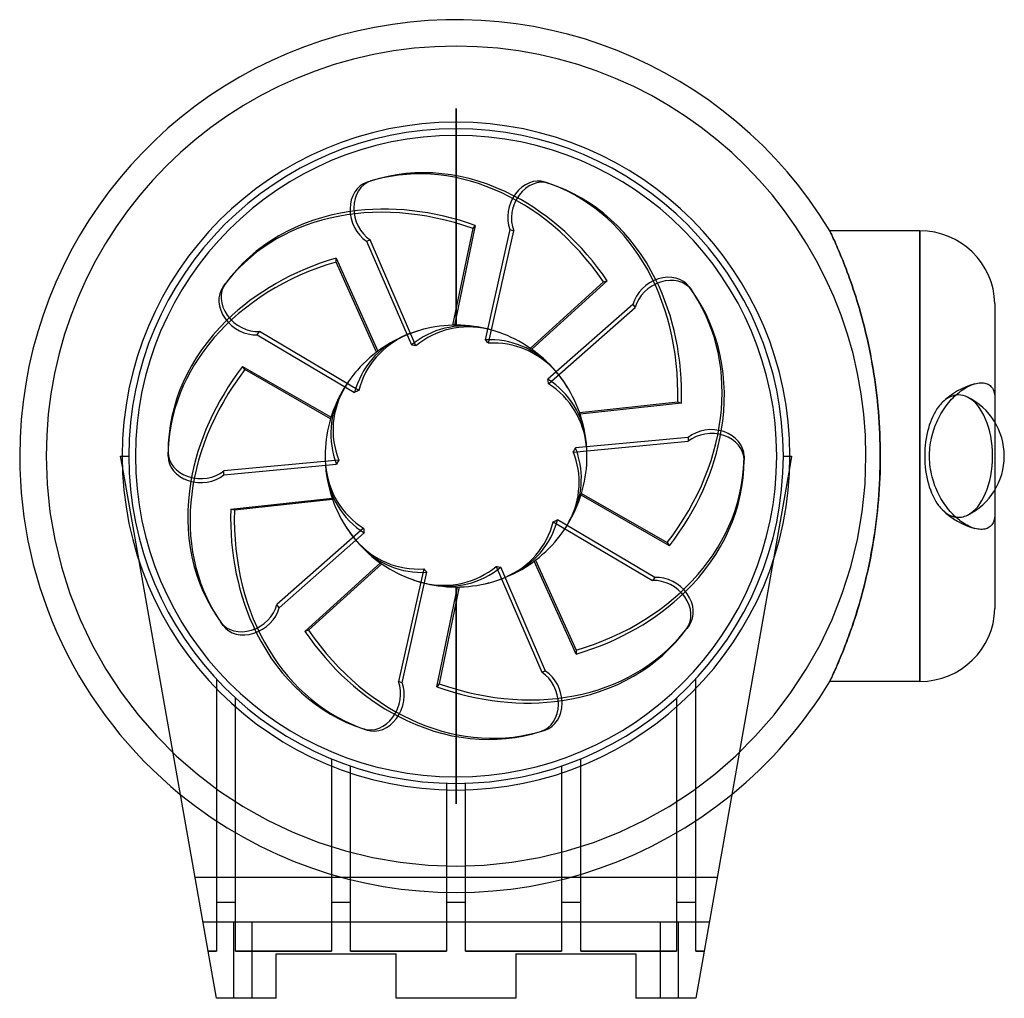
# Model space of a CAD drawing. Header units: millimetres. Extents: x -132 to 166, y -164 to 132.
import ezdxf

# ---------------------------------------------------------------- set-up
doc = ezdxf.new("R2010")
doc.units = ezdxf.units.MM
doc.layers.add('HIDDEN', color=7, linetype='Continuous')
doc.layers.add('THICK', color=7, linetype='Continuous')

msp = doc.modelspace()

# ---------------------------------------------------------------- linework, layer by layer
at = {"layer": 'HIDDEN'}
for p, q in [((0, 105.13), (0, 105.13)), ((0, 105.13), (0, 105.13)), ((0, 105.13), (0, 105.13)), ((0, 105.13), (0, 105.13)), ((0, 105.13), (0, 105.13)), ((0, 105.13), (0, 105.13)), ((0, 105.13), (0, 105.13)), ((0, 105.13), (0, 105.13)), ((0, 105.13), (0, 105.13)), ((0, 105.13), (0, 105.13)), ((0, 105.13), (0, 105.13)), ((0, 105.13), (0, 105.13)), ((0, 105.13), (0, 105.13)), ((0, 105.13), (0, 105.13)), ((0, 105.13), (0, 105.13)), ((0, 105.13), (0, 105.13)), ((0, 105.13), (0, 105.13)), ((0, 105.13), (0, 105.13)), ((0, 105.13), (0, 105.13)), ((0, 105.13), (0, 105.13)), ((0, 97), (0, 105.13)), ((0, 105.13), (0, 97)), ((0, 105.13), (0, 105.13)), ((0, 105.13), (0, 105.13)), ((0, 105.13), (0, 105.13)), ((0, 105.13), (0, 105.13)), ((0, 105.13), (0, 105.13)), ((0, 105.13), (0, 105.13)), ((0, 105.13), (0, 105.13)), ((0, 105.13), (0, 105.13)), ((0, 105.13), (0, 105.13)), ((0, 105.13), (0, 105.13)), ((0, 105.13), (0, 105.13)), ((0, 105.13), (0, 105.13)), ((0, 105.13), (0, 105.13)), ((0, 105.13), (0, 105.13)), ((0, 105.13), (0, 105.13)), ((0, 105.13), (0, 105.13)), ((0, 105.13), (0, 105.13)), ((0, 105.13), (0, 105.13)), ((0, 105.13), (0, 105.13)), ((0, 105.13), (0, 105.13)), ((0, 105.13), (0, 105.13)), ((0, 105.13), (0, 105.13)), ((0, 105.13), (0, 105.13)), ((0, 105.13), (0, 105.13)), ((0, 105.13), (0, 105.13)), ((0, 105.13), (0, 105.13)), ((0, 105.13), (0, 105.13)), ((0, 105.13), (0, 105.13)), ((0, 105.13), (0, 105.13)), ((0, 105.13), (0, 105.13)), ((0, 105.13), (0, 105.13)), ((0, 105.13), (0, 105.13)), ((0, 105.13), (0, 105.13)), ((0, 105.13), (0, 105.13)), ((0, 105.13), (0, 105.13)), ((0, 105.13), (0, 105.13)), ((0, 105.13), (0, 105.13)), ((0, 105.13), (0, 105.13)), ((0, 105.13), (0, 105.13)), ((0, 105.13), (0, 105.13)), ((0, 105.13), (0, 105.13)), ((0, 105.13), (0, 105.13)), ((0, 105.13), (0, 105.13)), ((0, 105.13), (0, 105.13)), ((0, 105.13), (0, 105.13)), ((0, 105.13), (0, 105.13)), ((0, 105.13), (0, 105.13)), ((0, 105.13), (0, 105.13)), ((0, 105.13), (0, 105.13)), ((0, 105.13), (0, 105.13)), ((0, 105.13), (0, 105.13)), ((0, 105.13), (0, 105.13)), ((0, 105.13), (0, 105.13)), ((0, 105.13), (0, 105.13)), ((0, 105.13), (0, 105.13)), ((0, 105.13), (0, 105.13)), ((0, 105.13), (0, 105.13)), ((0, 105.13), (0, 105.13)), ((0, 105.13), (0, 105.13)), ((0, 105.13), (0, 105.13)), ((0, 39.6), (0, 84.8)), ((0, 84.8), (0, 39.6)), ((-0.97, 39.59), (5.13, 68.84)), ((5.82, 69.79), (-0.47, 39.6)), ((5.13, 68.84), (5.82, 69.79)), ((113.04, 68.16), (113.04, 68.16)), ((113.04, 68.16), (113.04, 68.16)), ((113.04, 68.16), (113.04, 68.16)), ((113.04, 68.16), (113.04, 68.16)), ((113.04, 68.16), (113.04, 68.16)), ((113.04, 68.16), (113.04, 68.16)), ((113.04, 68.16), (113.05, 68.14)), ((113.05, 68.14), (113.08, 68.08)), ((113.08, 68.08), (113.13, 67.97)), ((113.13, 67.97), (113.2, 67.82)), ((113.2, 67.82), (113.29, 67.64)), ((113.29, 67.64), (113.4, 67.41)), ((113.4, 67.41), (113.53, 67.14)), ((113.53, 67.14), (113.67, 66.82)), ((113.67, 66.82), (113.83, 66.47)), ((113.83, 66.47), (114.01, 66.08)), ((114.01, 66.08), (114.21, 65.65)), ((114.21, 65.65), (114.43, 65.17)), ((140.29, 0), (140.29, 68.16)), ((114.43, 65.17), (114.66, 64.66)), ((114.66, 64.66), (114.9, 64.11)), ((114.9, 64.11), (115.16, 63.53)), ((115.16, 63.53), (115.43, 62.9)), ((115.43, 62.9), (115.71, 62.24)), ((-36.31, 59.88), (-23.66, 31.76)), ((-36.31, 58.7), (-36.31, 59.88)), ((115.71, 62.24), (116.01, 61.54)), ((116.01, 61.54), (116.31, 60.81)), ((116.31, 60.81), (116.63, 60.04)), ((116.63, 60.04), (116.96, 59.23)), ((-24.05, 31.46), (-36.31, 58.7)), ((116.96, 59.23), (117.29, 58.39)), ((117.29, 58.39), (117.63, 57.52)), ((117.63, 57.52), (117.98, 56.62)), ((117.98, 56.62), (118.33, 55.68)), ((118.33, 55.68), (118.69, 54.71)), ((118.69, 54.71), (119.05, 53.71)), ((119.05, 53.71), (119.42, 52.67)), ((22.49, 32.6), (44.61, 52.67)), ((45.73, 53.04), (22.89, 32.31)), ((44.61, 52.67), (45.73, 53.04)), ((119.42, 52.67), (119.79, 51.61)), ((119.79, 51.61), (120.15, 50.51)), ((120.15, 50.51), (120.53, 49.39)), ((120.53, 49.39), (120.9, 48.23)), ((120.9, 48.23), (121.26, 47.05)), ((121.26, 47.05), (121.63, 45.84)), ((121.63, 45.84), (122, 44.6)), ((122, 44.6), (122.36, 43.34)), ((122.36, 43.34), (122.71, 42.05)), ((122.71, 42.05), (123.07, 40.73)), ((123.07, 40.73), (123.41, 39.39)), ((123.41, 39.39), (123.75, 38.03)), ((123.75, 38.03), (124.08, 36.64)), ((124.08, 36.64), (124.41, 35.23)), ((124.41, 35.23), (124.72, 33.79)), ((124.72, 33.79), (125.03, 32.33)), ((125.03, 32.33), (125.33, 30.86)), ((125.33, 30.86), (125.61, 29.36)), ((-64.57, 27.1), (-37.81, 11.79)), ((-63.88, 26.15), (-64.57, 27.1)), ((125.61, 29.36), (125.89, 27.84)), ((125.89, 27.84), (126.15, 26.3)), ((-37.95, 11.31), (-63.88, 26.15)), ((126.15, 26.3), (126.4, 24.75)), ((126.4, 24.75), (126.64, 23.18)), ((126.64, 23.18), (126.86, 21.6)), ((126.86, 21.6), (127.07, 19.99)), ((127.07, 19.99), (127.26, 18.38)), ((127.26, 18.38), (127.44, 16.75)), ((37.35, 13.15), (67.05, 16.39)), ((68.17, 16.03), (37.51, 12.69)), ((67.05, 16.39), (68.17, 16.03)), ((127.44, 16.75), (127.6, 15.11)), ((127.6, 15.11), (127.75, 13.46)), ((127.75, 13.46), (127.88, 11.8)), ((127.88, 11.8), (127.99, 10.13)), ((127.99, 10.13), (128.09, 8.45)), ((163, 10.24), (163, -10.24)), ((128.09, 8.45), (128.17, 6.77)), ((128.17, 6.77), (128.23, 5.08)), ((128.23, 5.08), (128.28, 3.39)), ((128.28, 3.39), (128.3, 1.7)), ((-124, 0), (-123.71, -8.46)), ((-101.5, 0), (-101.5, 0)), ((-101.5, 0), (-101.5, 0)), ((-101, 0), (-99, 0)), ((-99, 0), (-99, 0)), ((-99, 0), (-99, 0)), ((99, 0), (99, 0)), ((99, 0), (99, 0)), ((99, 0), (101, 0)), ((101.5, 0), (101.5, 0)), ((101.5, 0), (101.5, 0)), ((123.71, -8.46), (124, 0)), ((128.3, 1.7), (128.31, 0)), ((128.31, 0), (128.3, -1.67)), ((128.3, -1.67), (128.28, -3.34)), ((140.29, -68.16), (140.29, 0)), ((-95.89, -31.71), (-100.95, -3.1)), ((100.95, -3.1), (95.89, -31.71)), ((128.24, -5), (128.18, -6.67)), ((128.28, -3.34), (128.24, -5)), ((-123.71, -8.46), (-122.85, -16.88)), ((122.85, -16.88), (123.71, -8.46)), ((128.1, -8.32), (128, -9.97)), ((128.18, -6.67), (128.1, -8.32)), ((64.57, -27.1), (37.81, -11.79)), ((37.95, -11.31), (63.88, -26.15)), ((127.89, -11.62), (127.77, -13.25)), ((128, -9.97), (127.89, -11.62)), ((-68.17, -16.03), (-37.51, -12.69)), ((-37.35, -13.15), (-67.05, -16.39)), ((127.62, -14.88), (127.47, -16.49)), ((127.77, -13.25), (127.62, -14.88)), ((-122.85, -16.88), (-121.41, -25.23)), ((-67.05, -16.39), (-68.17, -16.03)), ((121.41, -25.23), (122.85, -16.88)), ((127.47, -16.49), (127.29, -18.1)), ((127.11, -19.69), (126.9, -21.26)), ((127.29, -18.1), (127.11, -19.69)), ((126.69, -22.83), (126.46, -24.37)), ((126.9, -21.26), (126.69, -22.83)), ((-121.41, -25.23), (-119.4, -33.45)), ((63.88, -26.15), (64.57, -27.1)), ((119.4, -33.45), (121.41, -25.23)), ((126.22, -25.91), (125.96, -27.42)), ((126.46, -24.37), (126.22, -25.91)), ((125.69, -28.92), (125.42, -30.41)), ((125.96, -27.42), (125.69, -28.92)), ((-45.73, -53.04), (-22.89, -32.31)), ((-22.49, -32.6), (-44.61, -52.67)), ((36.31, -59.88), (23.66, -31.76)), ((24.05, -31.46), (36.31, -58.7)), ((125.13, -31.87), (124.83, -33.31)), ((125.42, -30.41), (125.13, -31.87)), ((-119.4, -33.45), (-116.84, -41.53)), ((116.84, -41.53), (119.4, -33.45)), ((124.52, -34.73), (124.2, -36.13)), ((124.83, -33.31), (124.52, -34.73)), ((123.88, -37.51), (123.55, -38.86)), ((124.2, -36.13), (123.88, -37.51)), ((-116.84, -41.53), (-113.73, -49.4)), ((-5.82, -69.79), (0.47, -39.6)), ((0.97, -39.59), (-5.13, -68.84)), ((0, -84.8), (0, -39.6)), ((0, -39.6), (0, -84.8)), ((113.73, -49.4), (116.84, -41.53)), ((122.86, -41.5), (122.51, -42.78)), ((123.21, -40.19), (122.86, -41.5)), ((123.55, -38.86), (123.21, -40.19)), ((122.16, -44.04), (121.8, -45.27)), ((122.51, -42.78), (122.16, -44.04)), ((121.44, -46.48), (121.08, -47.66)), ((121.8, -45.27), (121.44, -46.48)), ((-113.73, -49.4), (-110.1, -57.05)), ((110.1, -57.05), (113.73, -49.4)), ((120.35, -49.93), (119.98, -51.02)), ((120.71, -48.81), (120.35, -49.93)), ((121.08, -47.66), (120.71, -48.81)), ((-44.61, -52.67), (-45.73, -53.04)), ((119.26, -53.12), (118.9, -54.12)), ((119.62, -52.09), (119.26, -53.12)), ((119.98, -51.02), (119.62, -52.09)), ((118.19, -56.04), (117.85, -56.95)), ((118.55, -55.1), (118.19, -56.04)), ((118.9, -54.12), (118.55, -55.1)), ((-110.1, -57.05), (-105.95, -64.43)), ((36.31, -58.7), (36.31, -59.88)), ((105.95, -64.43), (110.1, -57.05)), ((116.85, -59.5), (116.53, -60.28)), ((117.18, -58.68), (116.85, -59.5)), ((117.51, -57.83), (117.18, -58.68)), ((117.85, -56.95), (117.51, -57.83)), ((115.64, -62.42), (115.36, -63.06)), ((115.92, -61.74), (115.64, -62.42)), ((116.22, -61.02), (115.92, -61.74)), ((116.53, -60.28), (116.22, -61.02)), ((-105.95, -64.43), (-101.3, -71.51)), ((101.3, -71.51), (105.95, -64.43)), ((114.39, -65.26), (114.18, -65.72)), ((114.61, -64.77), (114.39, -65.26)), ((114.85, -64.23), (114.61, -64.77)), ((115.1, -63.66), (114.85, -64.23)), ((115.36, -63.06), (115.1, -63.66)), ((-72.5, -67.41), (-72.5, -67.41)), ((-72.5, -67.41), (-72.5, -67.41)), ((-72.5, -67.41), (-72.5, -70.32)), ((72.5, -67.41), (72.5, -67.41)), ((72.5, -67.41), (72.5, -67.41)), ((72.5, -70.32), (72.5, -67.41)), ((113.05, -68.14), (113.04, -68.16)), ((113.08, -68.08), (113.05, -68.14)), ((113.13, -67.98), (113.08, -68.08)), ((113.2, -67.83), (113.13, -67.98)), ((113.28, -67.65), (113.2, -67.83)), ((113.39, -67.43), (113.28, -67.65)), ((113.51, -67.17), (113.39, -67.43)), ((113.65, -66.86), (113.51, -67.17)), ((113.81, -66.52), (113.65, -66.86)), ((113.99, -66.14), (113.81, -66.52)), ((114.18, -65.72), (113.99, -66.14)), ((-5.13, -68.84), (-5.82, -69.79)), ((-101.3, -71.51), (-96.19, -78.25)), ((-66.7, -73.16), (-66.7, -73.16)), ((-66.7, -73.16), (-66.7, -73.16)), ((-66.7, -75.84), (-66.7, -73.16)), ((66.7, -73.16), (66.7, -73.16)), ((66.7, -73.16), (66.7, -73.16)), ((66.7, -73.16), (66.7, -75.84)), ((96.19, -78.25), (101.3, -71.51)), ((-96.19, -78.25), (-90.62, -84.64)), ((90.62, -84.64), (96.19, -78.25)), ((-90.62, -84.64), (-84.64, -90.62)), ((84.64, -90.62), (90.62, -84.64)), ((-84.64, -90.62), (-78.25, -96.19)), ((-37.7, -91.54), (-37.7, -91.54)), ((-37.7, -91.54), (-37.7, -93.7)), ((-37.7, -91.54), (-37.7, -91.54)), ((37.7, -91.54), (37.7, -91.54)), ((37.7, -91.54), (37.7, -91.54)), ((37.7, -93.7), (37.7, -91.54)), ((78.25, -96.19), (84.64, -90.62)), ((-31.9, -93.72), (-31.9, -93.72)), ((-31.9, -95.83), (-31.9, -93.72)), ((-31.9, -93.72), (-31.9, -93.72)), ((31.9, -93.72), (31.9, -93.72)), ((31.9, -93.72), (31.9, -93.72)), ((31.9, -93.72), (31.9, -95.83)), ((-78.25, -96.19), (-71.51, -101.3)), ((0, -105.13), (0, -97)), ((0, -97), (0, -105.13)), ((71.51, -101.3), (78.25, -96.19)), ((-2.9, -98.96), (-2.9, -98.96)), ((-2.9, -98.96), (-2.9, -100.96)), ((-2.9, -98.96), (-2.9, -98.96)), ((2.9, -98.96), (2.9, -98.96)), ((2.9, -98.96), (2.9, -98.96)), ((2.9, -100.96), (2.9, -98.96)), ((-71.51, -101.3), (-64.43, -105.95)), ((64.43, -105.95), (71.51, -101.3)), ((-64.43, -105.95), (-57.05, -110.1)), ((0, -105.13), (0, -105.13)), ((0, -105.13), (0, -105.13)), ((0, -105.13), (0, -105.13)), ((0, -105.13), (0, -105.13)), ((0, -105.13), (0, -105.13)), ((0, -105.13), (0, -105.13)), ((0, -105.13), (0, -105.13)), ((0, -105.13), (0, -105.13)), ((0, -105.13), (0, -105.13)), ((0, -105.13), (0, -105.13)), ((0, -105.13), (0, -105.13)), ((0, -105.13), (0, -105.13)), ((0, -105.13), (0, -105.13)), ((0, -105.13), (0, -105.13)), ((0, -105.13), (0, -105.13)), ((0, -105.13), (0, -105.13)), ((0, -105.13), (0, -105.13)), ((0, -105.13), (0, -105.13)), ((0, -105.13), (0, -105.13)), ((0, -105.13), (0, -105.13)), ((0, -105.13), (0, -105.13)), ((0, -105.13), (0, -105.13)), ((0, -105.13), (0, -105.13)), ((0, -105.13), (0, -105.13)), ((0, -105.13), (0, -105.13)), ((0, -105.13), (0, -105.13)), ((0, -105.13), (0, -105.13)), ((0, -105.13), (0, -105.13)), ((0, -105.13), (0, -105.13)), ((0, -105.13), (0, -105.13)), ((0, -105.13), (0, -105.13)), ((0, -105.13), (0, -105.13)), ((0, -105.13), (0, -105.13)), ((0, -105.13), (0, -105.13)), ((0, -105.13), (0, -105.13)), ((0, -105.13), (0, -105.13)), ((0, -105.13), (0, -105.13)), ((0, -105.13), (0, -105.13)), ((0, -105.13), (0, -105.13)), ((0, -105.13), (0, -105.13)), ((0, -105.13), (0, -105.13)), ((0, -105.13), (0, -105.13)), ((0, -105.13), (0, -105.13)), ((0, -105.13), (0, -105.13)), ((0, -105.13), (0, -105.13)), ((0, -105.13), (0, -105.13)), ((0, -105.13), (0, -105.13)), ((0, -105.13), (0, -105.13)), ((0, -105.13), (0, -105.13)), ((0, -105.13), (0, -105.13)), ((0, -105.13), (0, -105.13)), ((0, -105.13), (0, -105.13)), ((0, -105.13), (0, -105.13)), ((0, -105.13), (0, -105.13)), ((0, -105.13), (0, -105.13)), ((0, -105.13), (0, -105.13)), ((0, -105.13), (0, -105.13)), ((0, -105.13), (0, -105.13)), ((0, -105.13), (0, -105.13)), ((0, -105.13), (0, -105.13)), ((0, -105.13), (0, -105.13)), ((0, -105.13), (0, -105.13)), ((0, -105.13), (0, -105.13)), ((0, -105.13), (0, -105.13)), ((0, -105.13), (0, -105.13)), ((0, -105.13), (0, -105.13)), ((0, -105.13), (0, -105.13)), ((0, -105.13), (0, -105.13)), ((0, -105.13), (0, -105.13)), ((0, -105.13), (0, -105.13)), ((0, -105.13), (0, -105.13)), ((0, -105.13), (0, -105.13)), ((0, -105.13), (0, -105.13)), ((0, -105.13), (0, -105.13)), ((0, -105.13), (0, -105.13)), ((0, -105.13), (0, -105.13)), ((0, -105.13), (0, -105.13)), ((0, -105.13), (0, -105.13)), ((0, -105.13), (0, -105.13)), ((0, -105.13), (0, -105.13)), ((57.05, -110.1), (64.43, -105.95)), ((-57.05, -110.1), (-49.4, -113.73)), ((49.4, -113.73), (57.05, -110.1)), ((-49.4, -113.73), (-41.53, -116.84)), ((41.53, -116.84), (49.4, -113.73)), ((-41.53, -116.84), (-33.45, -119.4)), ((33.45, -119.4), (41.53, -116.84)), ((-33.45, -119.4), (-25.23, -121.41)), ((-25.23, -121.41), (-16.88, -122.85)), ((16.88, -122.85), (25.23, -121.41)), ((25.23, -121.41), (33.45, -119.4)), ((-16.88, -122.85), (-8.46, -123.71)), ((-8.46, -123.71), (0, -124)), ((0, -124), (8.46, -123.71)), ((8.46, -123.71), (16.88, -122.85)), ((78.95, -127.5), (-78.95, -127.5)), ((78.95, -127.5), (-78.95, -127.5)), ((-66.7, -135), (-72.5, -135)), ((-31.9, -135), (-37.7, -135)), ((2.9, -135), (-2.9, -135)), ((37.7, -135), (31.9, -135)), ((72.5, -135), (66.7, -135)), ((-76.57, -141), (-76.57, -141)), ((76.57, -141), (-76.57, -141)), ((-67.2, -164), (-67.2, -141)), ((-67.2, -164), (-67.2, -141)), ((-61.8, -141), (-61.8, -164)), ((-61.8, -141), (-61.8, -164)), ((61.8, -164), (61.8, -141)), ((61.8, -164), (61.8, -141)), ((67.2, -141), (67.2, -164)), ((67.2, -141), (67.2, -164)), ((76.57, -141), (76.57, -141)), ((-75.03, -149.7), (-72.5, -149.7)), ((-66.7, -149.7), (-37.7, -149.7)), ((-54.38, -150.5), (-54.38, -150.5)), ((-31.9, -149.7), (-2.9, -149.7)), ((-18.12, -150.5), (-18.12, -150.5)), ((2.9, -149.7), (31.9, -149.7)), ((18.12, -150.5), (18.12, -150.5)), ((37.7, -149.7), (66.7, -149.7)), ((54.37, -150.5), (54.37, -150.5)), ((72.5, -149.7), (75.03, -149.7)), ((-72.5, -164), (-72.5, -164)), ((-54.38, -164), (-54.38, -164)), ((-18.12, -164), (-18.12, -164)), ((18.12, -164), (18.12, -164)), ((54.37, -164), (54.37, -164)), ((72.5, -164), (72.5, -164))]:
    msp.add_line(p, q, dxfattribs=at)
for centre, radius, start, end in [((0, 0), 124, 0, 180), ((0, 0), 39.6, 78.4258, 108.5863), ((0, 0), 39.6, 114.4257, 144.5864), ((0, 0), 39.6, 42.4257, 72.5864), ((0, 0), 39.6, 6.4257, 36.5863), ((163, 0), 22.72, 105.4153, 134.2601), ((0, 0), 39.6, 150.4258, 180), ((0, 0), 39.6, 180, 180.5863), ((0, 0), 39.6, 0, 0.5864), ((0, 0), 39.6, 330.4258, 0), ((0, 0), 39.6, 186.4258, 216.5864), ((163, 0), 22.72, 225.7383, 254.5847), ((0, 0), 39.6, 294.4257, 324.5863), ((0, 0), 39.6, 222.4257, 252.5863), ((0, 0), 39.6, 258.4258, 288.5864), ((0, 0), 132, 230.8106, 309.1894)]:
    msp.add_arc(centre, radius, start, end, dxfattribs=at)
for centre, major_axis, ratio, start_param, end_param in [((-3.06, 9.42), (23.86, -73.44), 0.809017, 1.919862, 3.141593), ((3.06, 9.42), (-23.86, -73.44), 0.809017, 1.919862, 3.141593), ((-8.01, 5.82), (62.47, -45.39), 0.809017, 1.919862, 3.141593), ((-1.94, 9.78), (-23.86, 73.44), 0.809017, -1.22173, -0.691117), ((-7.32, 6.77), (-62.47, 45.39), 0.809017, -1.22173, -0.691117), ((-9.9, 1.18), (-77.22, 0), 0.809017, -1.22173, -0.691117), ((-9.9, 0), (77.22, 0), 0.809017, 1.919862, 3.141593), ((4.18, 9.05), (23.86, 73.44), 0.809017, -1.22173, -0.691117), ((8.01, 5.82), (-62.47, -45.39), 0.809017, 1.919862, 3.141593), ((6.42, 2.09), (-11.71, 36.04), 0.809017, -0.4304, 0.305334), ((0, 0), (37.66, 12.24), 1, 0.853702, 1.054628), ((3.97, 5.46), (-30.66, 22.28), 0.809017, -0.4304, 0.305334), ((0, 0), (32.04, -23.28), 1, 2.424499, 2.625425), ((4.66, 6.41), (30.12, -21.88), 0.809017, 2.619587, 2.694282), ((7.54, 2.45), (11.51, -35.41), 0.809017, 2.619587, 2.694282), ((6.42, -2.09), (11.71, 36.04), 0.809017, -0.4304, 0.305334), ((-8.7, -4.87), (-62.47, -45.39), 0.809017, -1.22173, -0.691117), ((-8.01, -5.82), (62.47, 45.39), 0.809017, 1.919862, 3.141593), ((0, 0), (0, -39.6), 1, -2.28789, -2.086964), ((0, 0), (-12.24, -37.66), 1, 2.424499, 2.625425), ((7.54, -2.45), (-11.51, -35.41), 0.809017, 2.619587, 2.694282), ((0, 7.93), (37.23, 0), 0.809017, 2.619587, 2.694282), ((3.97, -5.46), (30.66, 22.28), 0.809017, -0.4304, 0.305334), ((0, 6.75), (-37.9, 0), 0.809017, -0.4304, 0.305334), ((152.02, 0), (0, 18.5), 0.5547, 0.088094, 0.496097), ((152.02, 0), (0, 18.5), 0.5547, 0.632125, 2.509468), ((152.02, 0), (0, 18.5), 0.5547, 0.496097, 0.632125), ((152.02, 0), (0, 18.5), 0.5547, -2.874041, -0.267643), ((8.7, 4.87), (62.47, 45.39), 0.809017, -1.22173, -0.691117), ((0, 0), (23.28, -32.04), 1, 0.942478, 1.054628), ((0, 0), (23.28, -32.04), 1, -2.199115, -2.086964), ((0, -6.75), (37.9, 0), 0.809017, 0.222063, 0.305334), ((4.66, -6.41), (-30.12, -21.88), 0.809017, 2.619587, 2.694282), ((-4.66, 6.41), (30.12, 21.88), 0.809017, 2.619587, 2.694282), ((0, -6.75), (37.9, 0), 0.809017, -0.4304, 0.222063), ((9.9, 0), (-77.22, 0), 0.809017, 1.919862, 3.141593), ((-3.97, 5.46), (-30.66, -22.28), 0.809017, -0.4304, 0.305334), ((-4.18, -9.05), (-23.86, -73.44), 0.809017, -1.22173, -0.691117), ((-3.06, -9.42), (23.86, 73.44), 0.809017, 1.919862, 3.141593), ((152.02, 0), (0, 18.5), 0.5547, 2.509468, 2.645263), ((152.02, 0), (0, 18.5), 0.5547, 2.645263, 3.053498), ((0, 0), (37.66, -12.24), 1, -2.28789, -2.086964), ((-3.97, -5.46), (30.66, -22.28), 0.809017, -0.4304, 0.305334), ((0, 0), (0, -39.6), 1, 0.853702, 1.054628), ((-7.54, 2.45), (11.51, 35.41), 0.809017, 2.619587, 2.694282), ((0, -7.93), (-37.23, 0), 0.809017, 2.619587, 2.694282), ((-6.42, 2.09), (-11.71, -36.04), 0.809017, -0.4304, 0.305334), ((-6.42, -2.09), (11.71, -36.04), 0.809017, -0.4304, 0.305334), ((0, 0), (37.66, 12.24), 1, -2.28789, -2.086964), ((-7.54, -2.45), (-11.51, 35.41), 0.809017, 2.619587, 2.694282), ((0, 0), (23.28, 32.04), 1, -2.28789, -2.086964), ((-4.66, -6.41), (-30.12, 21.88), 0.809017, 2.619587, 2.694282), ((9.9, -1.18), (77.22, 0), 0.809017, -1.22173, -0.691117), ((1.94, -9.78), (23.86, -73.44), 0.809017, -1.22173, -0.691117), ((3.06, -9.42), (-23.86, 73.44), 0.809017, 1.919862, 3.141593), ((8.01, -5.82), (-62.47, 45.39), 0.809017, 1.919862, 3.141593), ((7.32, -6.77), (62.47, -45.39), 0.809017, -1.22173, -0.691117)]:
    msp.add_ellipse(centre, major_axis=major_axis, ratio=ratio, start_param=start_param, end_param=end_param, dxfattribs=at)
at = {"layer": 'THICK'}
for p, q in [((0, 84.8), (0, 97)), ((0, 97), (0, 84.8)), ((-26.92, 82.86), (-25.8, 83.22)), ((26.92, 82.86), (28.04, 82.49)), ((16.31, 68.53), (8.83, 35.14)), ((16.31, 68.53), (17.43, 68.17)), ((9.8, 34.11), (17.43, 68.17)), ((113.05, 68.14), (113.04, 68.16)), ((140.29, 68.16), (113.04, 68.16)), ((113.08, 68.08), (113.05, 68.14)), ((113.13, 67.97), (113.08, 68.08)), ((113.2, 67.82), (113.13, 67.97)), ((113.29, 67.64), (113.2, 67.82)), ((113.4, 67.41), (113.29, 67.64)), ((113.53, 67.13), (113.4, 67.41)), ((113.67, 66.82), (113.53, 67.13)), ((113.83, 66.47), (113.67, 66.82)), ((114.01, 66.08), (113.83, 66.47)), ((114.21, 65.65), (114.01, 66.08)), ((114.43, 65.17), (114.21, 65.65)), ((140.29, 68.16), (140.29, 0)), ((-27.09, 65.03), (-25.97, 65.4)), ((-27.09, 65.03), (-13.51, 33.61)), ((-12.13, 33.36), (-25.97, 65.4)), ((114.66, 64.66), (114.43, 65.17)), ((114.9, 64.11), (114.66, 64.66)), ((115.16, 63.53), (114.9, 64.11)), ((115.43, 62.9), (115.16, 63.53)), ((115.71, 62.24), (115.43, 62.9)), ((116.01, 61.54), (115.71, 62.24)), ((116.31, 60.81), (116.01, 61.54)), ((116.63, 60.04), (116.31, 60.81)), ((116.95, 59.23), (116.63, 60.04)), ((117.29, 58.39), (116.95, 59.23)), ((117.63, 57.52), (117.29, 58.39)), ((117.98, 56.62), (117.63, 57.52)), ((118.33, 55.68), (117.98, 56.62)), ((118.69, 54.71), (118.33, 55.68)), ((119.05, 53.7), (118.69, 54.71)), ((119.42, 52.67), (119.05, 53.7)), ((-70.48, 51.21), (-69.79, 52.16)), ((70.48, 51.21), (71.17, 50.26)), ((119.78, 51.61), (119.42, 52.67)), ((120.15, 50.51), (119.78, 51.61)), ((120.52, 49.39), (120.15, 50.51)), ((120.89, 48.24), (120.52, 49.39)), ((121.26, 47.05), (120.89, 48.24)), ((53.48, 45.86), (27.79, 23.24)), ((27.98, 21.84), (54.17, 44.9)), ((53.48, 45.86), (54.17, 44.9)), ((121.63, 45.84), (121.26, 47.05)), ((122, 44.61), (121.63, 45.84)), ((163, 46.11), (163, 17.72)), ((122.36, 43.34), (122, 44.61)), ((122.71, 42.05), (122.36, 43.34)), ((123.07, 40.73), (122.71, 42.05)), ((123.41, 39.39), (123.07, 40.73)), ((123.75, 38.02), (123.41, 39.39)), ((-60.14, 36.69), (-59.45, 37.64)), ((-60.14, 36.69), (-30.69, 19.25)), ((-29.42, 19.86), (-59.45, 37.64)), ((124.09, 36.63), (123.75, 38.02)), ((124.41, 35.22), (124.09, 36.63)), ((124.73, 33.78), (124.41, 35.22)), ((125.03, 32.32), (124.73, 33.78)), ((125.33, 30.85), (125.03, 32.32)), ((125.62, 29.35), (125.33, 30.85)), ((125.89, 27.83), (125.62, 29.35)), ((126.15, 26.3), (125.89, 27.83)), ((126.4, 24.75), (126.15, 26.3)), ((126.64, 23.18), (126.4, 24.75)), ((126.86, 21.59), (126.64, 23.18)), ((127.07, 19.99), (126.86, 21.59)), ((154.11, 20.66), (154.58, 20.92)), ((154.58, 20.92), (155.06, 21.17)), ((155.06, 21.17), (155.55, 21.4)), ((155.55, 21.4), (156.03, 21.59)), ((156.03, 21.59), (156.5, 21.76)), ((156.5, 21.76), (156.96, 21.9)), ((156.96, 21.9), (157.41, 22.01)), ((157.41, 22.01), (157.84, 22.1)), ((157.84, 22.1), (158.27, 22.15)), ((158.27, 22.15), (158.71, 22.18)), ((158.71, 22.18), (159.13, 22.18)), ((159.13, 22.18), (159.54, 22.14)), ((159.54, 22.14), (159.93, 22.08)), ((159.93, 22.08), (160.29, 21.98)), ((160.29, 21.98), (160.62, 21.86)), ((160.62, 21.86), (160.93, 21.72)), ((160.93, 21.72), (161.24, 21.53)), ((161.24, 21.53), (161.53, 21.32)), ((161.53, 21.32), (161.79, 21.07)), ((161.79, 21.07), (162.03, 20.8)), ((127.26, 18.38), (127.07, 19.99)), ((127.44, 16.75), (127.26, 18.38)), ((150.34, 17.67), (150.8, 18.13)), ((150.8, 18.13), (151.28, 18.57)), ((151.28, 18.57), (151.76, 18.98)), ((151.76, 18.98), (152.24, 19.38)), ((152.24, 19.38), (152.72, 19.74)), ((152.72, 19.74), (153.19, 20.07)), ((153.19, 20.07), (153.65, 20.38)), ((153.65, 20.38), (154.11, 20.66)), ((162.03, 20.8), (162.24, 20.5)), ((162.24, 20.5), (162.42, 20.19)), ((162.42, 20.19), (162.57, 19.85)), ((162.57, 19.85), (162.71, 19.48)), ((162.71, 19.48), (162.82, 19.07)), ((162.82, 19.07), (162.91, 18.64)), ((162.91, 18.64), (162.97, 18.18)), ((162.97, 18.18), (163, 17.72)), ((127.6, 15.11), (127.44, 16.75)), ((127.75, 13.46), (127.6, 15.11)), ((147.81, 14.63), (148.22, 15.19)), ((148.22, 15.19), (148.62, 15.72)), ((148.62, 15.72), (149.02, 16.22)), ((149.02, 16.22), (149.44, 16.71)), ((149.44, 16.71), (149.88, 17.2)), ((149.88, 17.2), (150.34, 17.67)), ((163, 17.72), (163, 10.24)), ((127.88, 11.8), (127.75, 13.46)), ((146, 11.61), (146.32, 12.21)), ((146.32, 12.21), (146.66, 12.82)), ((146.66, 12.82), (147.03, 13.44)), ((147.03, 13.44), (147.42, 14.04)), ((147.42, 14.04), (147.81, 14.63)), ((127.99, 10.13), (127.88, 11.8)), ((128.09, 8.45), (127.99, 10.13)), ((144.6, 8.29), (144.84, 8.95)), ((144.84, 8.95), (145.1, 9.63)), ((145.1, 9.63), (145.39, 10.31)), ((145.39, 10.31), (145.7, 10.98)), ((145.7, 10.98), (146, 11.61)), ((128.17, 6.77), (128.09, 8.45)), ((128.23, 5.08), (128.17, 6.77)), ((143.82, 5.5), (143.99, 6.23)), ((143.99, 6.23), (144.18, 6.94)), ((144.18, 6.94), (144.38, 7.62)), ((144.38, 7.62), (144.6, 8.29)), ((35.47, 1.23), (70.22, 4.49)), ((70.22, 5.66), (36.14, 2.46)), ((70.22, 5.66), (70.22, 4.49)), ((128.28, 3.39), (128.23, 5.08)), ((128.3, 1.7), (128.28, 3.39)), ((143.34, 2.53), (143.43, 3.28)), ((143.43, 3.28), (143.54, 4.03)), ((143.54, 4.03), (143.67, 4.77)), ((143.67, 4.77), (143.82, 5.5)), ((-101.5, 0), (-101, 0)), ((-100.95, -3.1), (-101.5, 0)), ((-87.12, 0), (-87.12, 1.18)), ((101.5, 0), (100.95, -3.1)), ((101, 0), (101.5, 0)), ((128.31, 0), (128.3, 1.7)), ((140.29, 0), (140.29, -68.16)), ((143.22, 0.35), (143.24, 1.06)), ((143.22, -0.35), (143.22, 0.35)), ((143.24, 1.06), (143.28, 1.79)), ((143.28, 1.79), (143.34, 2.53)), ((-35.47, -1.23), (-70.22, -4.49)), ((-70.22, -5.66), (-36.14, -2.46)), ((87.12, 0), (87.12, -1.18)), ((128.28, -3.39), (128.3, -1.7)), ((128.3, -1.7), (128.31, 0)), ((143.24, -1.06), (143.22, -0.35)), ((143.28, -1.79), (143.24, -1.06)), ((143.34, -2.53), (143.28, -1.79)), ((143.43, -3.28), (143.34, -2.53)), ((-70.22, -5.66), (-70.22, -4.49)), ((128.17, -6.77), (128.23, -5.08)), ((128.23, -5.08), (128.28, -3.39)), ((143.54, -4.03), (143.43, -3.28)), ((143.67, -4.77), (143.54, -4.03)), ((143.82, -5.5), (143.67, -4.77)), ((143.99, -6.23), (143.82, -5.5)), ((127.99, -10.13), (128.09, -8.45)), ((128.09, -8.45), (128.17, -6.77)), ((144.18, -6.94), (143.99, -6.23)), ((144.38, -7.62), (144.18, -6.94)), ((144.6, -8.29), (144.38, -7.62)), ((144.84, -8.95), (144.6, -8.29)), ((127.75, -13.46), (127.88, -11.8)), ((127.88, -11.8), (127.99, -10.13)), ((145.1, -9.63), (144.84, -8.95)), ((145.39, -10.31), (145.1, -9.63)), ((145.7, -10.98), (145.39, -10.31)), ((146, -11.61), (145.7, -10.98)), ((146.32, -12.21), (146, -11.61)), ((163, -10.24), (163, -17.72)), ((127.6, -15.11), (127.75, -13.46)), ((146.66, -12.82), (146.32, -12.21)), ((147.03, -13.44), (146.66, -12.82)), ((147.42, -14.04), (147.03, -13.44)), ((147.81, -14.63), (147.42, -14.04)), ((148.22, -15.19), (147.81, -14.63)), ((127.26, -18.38), (127.44, -16.75)), ((127.44, -16.75), (127.6, -15.11)), ((148.62, -15.72), (148.22, -15.19)), ((149.02, -16.22), (148.62, -15.72)), ((149.44, -16.71), (149.02, -16.22)), ((149.88, -17.2), (149.44, -16.71)), ((150.34, -17.67), (149.88, -17.2)), ((150.8, -18.13), (150.34, -17.67)), ((163, -17.72), (162.97, -18.18)), ((163, -17.72), (163, -46.11)), ((29.42, -19.86), (59.45, -37.64)), ((60.14, -36.69), (30.69, -19.25)), ((126.86, -21.59), (127.07, -19.99)), ((127.07, -19.99), (127.26, -18.38)), ((151.28, -18.57), (150.8, -18.13)), ((151.76, -18.98), (151.28, -18.57)), ((152.24, -19.38), (151.76, -18.98)), ((152.72, -19.74), (152.24, -19.38)), ((153.19, -20.07), (152.72, -19.74)), ((153.65, -20.38), (153.19, -20.07)), ((154.11, -20.66), (153.65, -20.38)), ((154.58, -20.92), (154.11, -20.66)), ((162.03, -20.8), (161.79, -21.07)), ((162.24, -20.5), (162.03, -20.8)), ((162.42, -20.19), (162.24, -20.5)), ((162.57, -19.85), (162.42, -20.19)), ((162.71, -19.48), (162.57, -19.85)), ((162.82, -19.07), (162.71, -19.48)), ((162.91, -18.64), (162.82, -19.07)), ((162.97, -18.18), (162.91, -18.64)), ((-27.98, -21.84), (-54.17, -44.9)), ((-53.48, -45.86), (-27.79, -23.24)), ((126.4, -24.75), (126.64, -23.18)), ((126.64, -23.18), (126.86, -21.59)), ((155.06, -21.17), (154.58, -20.92)), ((155.55, -21.4), (155.06, -21.17)), ((156.03, -21.59), (155.55, -21.4)), ((156.5, -21.76), (156.03, -21.59)), ((156.96, -21.9), (156.5, -21.76)), ((157.41, -22.01), (156.96, -21.9)), ((157.84, -22.1), (157.41, -22.01)), ((158.27, -22.15), (157.84, -22.1)), ((158.71, -22.18), (158.27, -22.15)), ((159.13, -22.18), (158.71, -22.18)), ((159.54, -22.14), (159.13, -22.18)), ((159.93, -22.08), (159.54, -22.14)), ((160.29, -21.98), (159.93, -22.08)), ((160.62, -21.86), (160.29, -21.98)), ((160.93, -21.72), (160.62, -21.86)), ((161.24, -21.53), (160.93, -21.72)), ((161.53, -21.32), (161.24, -21.53)), ((161.79, -21.07), (161.53, -21.32)), ((125.89, -27.84), (126.15, -26.3)), ((126.15, -26.3), (126.4, -24.75)), ((125.33, -30.86), (125.61, -29.36)), ((125.61, -29.36), (125.89, -27.84)), ((-75.03, -149.7), (-95.89, -31.71)), ((95.89, -31.71), (75.03, -149.7)), ((124.72, -33.79), (125.03, -32.33)), ((125.03, -32.33), (125.33, -30.86)), ((-9.8, -34.11), (-17.43, -68.17)), ((-16.31, -68.53), (-8.83, -35.14)), ((12.13, -33.36), (25.97, -65.4)), ((27.09, -65.03), (13.51, -33.61)), ((124.08, -36.64), (124.41, -35.23)), ((124.41, -35.23), (124.72, -33.79)), ((60.14, -36.69), (59.45, -37.64)), ((123.41, -39.39), (123.75, -38.03)), ((123.75, -38.03), (124.08, -36.64)), ((122.71, -42.05), (123.07, -40.73)), ((123.07, -40.73), (123.41, -39.39)), ((121.63, -45.84), (122, -44.6)), ((122, -44.6), (122.36, -43.34)), ((122.36, -43.34), (122.71, -42.05)), ((-53.48, -45.86), (-54.17, -44.9)), ((120.9, -48.23), (121.26, -47.05)), ((121.26, -47.05), (121.63, -45.84)), ((-70.48, -51.21), (-71.17, -50.26)), ((119.79, -51.61), (120.15, -50.51)), ((120.15, -50.51), (120.53, -49.39)), ((120.53, -49.39), (120.9, -48.23)), ((70.48, -51.21), (69.79, -52.16)), ((119.05, -53.7), (119.42, -52.67)), ((119.42, -52.67), (119.79, -51.61)), ((117.98, -56.62), (118.33, -55.68)), ((118.33, -55.68), (118.69, -54.71)), ((118.69, -54.71), (119.05, -53.7)), ((116.63, -60.04), (116.96, -59.23)), ((116.96, -59.23), (117.29, -58.39)), ((117.29, -58.39), (117.63, -57.52)), ((117.63, -57.52), (117.98, -56.62)), ((115.43, -62.9), (115.71, -62.24)), ((115.71, -62.24), (116.01, -61.54)), ((116.01, -61.54), (116.31, -60.81)), ((116.31, -60.81), (116.63, -60.04)), ((27.09, -65.03), (25.97, -65.4)), ((114.21, -65.65), (114.43, -65.17)), ((114.43, -65.17), (114.66, -64.66)), ((114.66, -64.66), (114.9, -64.11)), ((114.9, -64.11), (115.16, -63.53)), ((115.16, -63.53), (115.43, -62.9)), ((-16.31, -68.53), (-17.43, -68.17)), ((113.04, -68.16), (113.05, -68.14)), ((140.29, -68.16), (113.04, -68.16)), ((113.05, -68.14), (113.08, -68.08)), ((113.08, -68.08), (113.13, -67.97)), ((113.13, -67.97), (113.2, -67.82)), ((113.2, -67.82), (113.29, -67.64)), ((113.29, -67.64), (113.4, -67.41)), ((113.4, -67.41), (113.53, -67.14)), ((113.53, -67.14), (113.67, -66.82)), ((113.67, -66.82), (113.83, -66.47)), ((113.83, -66.47), (114.01, -66.08)), ((114.01, -66.08), (114.21, -65.65)), ((-72.5, -70.32), (-72.5, -135)), ((72.5, -135), (72.5, -70.32)), ((-66.7, -135), (-66.7, -75.84)), ((66.7, -75.84), (66.7, -135)), ((-26.92, -82.86), (-28.04, -82.49)), ((26.92, -82.86), (25.8, -83.22)), ((0, -97), (0, -84.8)), ((0, -84.8), (0, -97)), ((-37.7, -93.7), (-37.7, -135)), ((37.7, -135), (37.7, -93.7)), ((-31.9, -135), (-31.9, -95.83)), ((31.9, -95.83), (31.9, -135)), ((-2.9, -100.96), (-2.9, -135)), ((2.9, -135), (2.9, -100.96)), ((-66.7, -135), (-72.5, -135)), ((-72.5, -135), (-72.5, -149.7)), ((-66.7, -149.7), (-66.7, -135)), ((-31.9, -135), (-37.7, -135)), ((-37.7, -135), (-37.7, -149.7)), ((-31.9, -149.7), (-31.9, -135)), ((2.9, -135), (-2.9, -135)), ((-2.9, -135), (-2.9, -149.7)), ((2.9, -149.7), (2.9, -135)), ((37.7, -135), (31.9, -135)), ((31.9, -135), (31.9, -149.7)), ((37.7, -149.7), (37.7, -135)), ((66.7, -135), (66.7, -149.7)), ((72.5, -135), (66.7, -135)), ((72.5, -149.7), (72.5, -135)), ((-72.5, -149.7), (-75.03, -149.7)), ((-72.5, -164), (-75.03, -149.7)), ((-37.7, -149.7), (-66.7, -149.7)), ((-54.38, -150.5), (-18.12, -150.5)), ((-54.38, -164), (-54.38, -150.5)), ((-2.9, -149.7), (-31.9, -149.7)), ((-18.12, -164), (-18.12, -150.5)), ((31.9, -149.7), (2.9, -149.7)), ((18.12, -150.5), (54.37, -150.5)), ((18.12, -150.5), (18.12, -164)), ((66.7, -149.7), (37.7, -149.7)), ((54.37, -150.5), (54.37, -164)), ((75.03, -149.7), (72.5, -149.7)), ((75.03, -149.7), (72.5, -164)), ((-54.38, -164), (-72.5, -164)), ((18.12, -164), (-18.12, -164)), ((72.5, -164), (54.37, -164))]:
    msp.add_line(p, q, dxfattribs=at)
for centre, radius, start, end in [((0, 0), 132, 31.0886, 180), ((0, 0), 101, 0, 180), ((0, 0), 99, 90, 270), ((0, 0), 99, 270, 90), ((0, 0), 97, 90, 270), ((0, 0), 97, 270, 90), ((140.29, 45.44), 22.72, 1.7, 90), ((145.96, 0), 19.88, 296.1338, 63.866), ((0, 0), 101, 180, 0), ((0, 0), 132, 180, 230.8106), ((140.29, -45.44), 22.72, 270, 358.3), ((0, 0), 132, 309.1894, 328.9114)]:
    msp.add_arc(centre, radius, start, end, dxfattribs=at)
for centre, major_axis, ratio, start_param, end_param in [((-1.94, 9.78), (-23.86, 73.44), 0.809017, -0.691117, 0), ((23.86, 73.44), (-3.06, -9.42), 0.809017, 3.141593, 5.497787), ((24.98, 73.08), (3.06, 9.42), 0.809017, 0, 2.356194), ((-23.86, 73.44), (3.06, -9.42), 0.809017, 3.141593, 5.497787), ((-22.74, 73.8), (-3.06, 9.42), 0.809017, 0, 2.356194), ((4.18, 9.05), (23.86, 73.44), 0.809017, -0.691117, 0), ((-7.32, 6.77), (-62.47, 45.39), 0.809017, -0.691117, 0), ((62.47, 45.39), (-8.01, -5.82), 0.809017, 3.141593, 5.497787), ((63.16, 44.44), (8.01, 5.82), 0.809017, 0, 2.356194), ((-62.47, 45.39), (8.01, -5.82), 0.809017, -3.141593, -0.785398), ((-61.78, 46.34), (-8.01, 5.82), 0.809017, 0, 2.356194), ((8.7, 4.87), (62.47, 45.39), 0.809017, -0.691117, 0), ((-9.9, 1.18), (-77.22, 0), 0.809017, -0.691117, 0), ((7.54, 2.45), (11.51, -35.41), 0.809017, 2.694282, 3.450359), ((4.66, 6.41), (30.12, -21.88), 0.809017, 2.694282, 3.450359), ((-5.21, -2.56), (-17.17, 34.96), 0.583866, -0.437183, -0.382963), ((-5.72, 0.99), (6.65, 38.38), 0.583866, -0.437183, -0.382963), ((7.54, -2.45), (-11.51, -35.41), 0.809017, 2.694282, 3.450359), ((0, 7.93), (37.23, 0), 0.809017, 2.694282, 3.450359), ((-4.04, 4.16), (27.94, 27.14), 0.583866, -0.437183, -0.382963), ((4.66, -6.41), (-30.12, -21.88), 0.809017, 2.694282, 3.450359), ((-2.71, -5.13), (-34.44, 18.19), 0.583866, -0.437183, -0.382963), ((152.02, 0), (0, 18.5), 0.5547, 0, 0.088094), ((152.02, 0), (0, 18.5), 0.5547, -0.26572, 0), ((77.22, 0), (-9.9, 0), 0.809017, -3.141593, -0.785398), ((77.22, -1.18), (9.9, 0), 0.809017, 0, 2.356194), ((-77.22, 1.18), (-9.9, 0), 0.809017, 0, 2.356194), ((-77.22, 0), (9.9, 0), 0.809017, -3.141593, -0.785398), ((-0.82, 5.75), (38.55, 5.53), 0.583866, -0.437183, -0.382963), ((0, -7.93), (-37.23, 0), 0.809017, -2.875251, -2.832827), ((-4.66, 6.41), (30.12, 21.88), 0.809017, 2.694282, 3.450359), ((0.82, -5.75), (-38.55, -5.53), 0.583866, -0.437183, -0.382963), ((0, -7.93), (-37.23, 0), 0.809017, 2.694282, 3.407934), ((9.9, -1.18), (77.22, 0), 0.809017, -0.691117, 0), ((-8.7, -4.87), (-62.47, -45.39), 0.809017, -0.691117, 0), ((152.02, 0), (0, 18.5), 0.5547, 3.053498, 3.407299), ((-4.66, -6.41), (-30.12, 21.88), 0.809017, 2.694282, 3.450359), ((2.71, 5.13), (34.44, -18.19), 0.583866, -0.437183, -0.382963), ((4.04, -4.16), (-27.94, -27.14), 0.583866, -0.437183, -0.382963), ((-7.54, 2.45), (11.51, 35.41), 0.809017, 2.694282, 3.450359), ((5.72, -0.99), (-6.65, -38.38), 0.583866, -0.437183, -0.382963), ((-7.54, -2.45), (-11.51, 35.41), 0.809017, 2.694282, 3.450359), ((5.21, 2.56), (17.17, -34.96), 0.583866, -0.437183, -0.382963), ((61.78, -46.34), (8.01, -5.82), 0.809017, 0, 2.356194), ((62.47, -45.39), (-8.01, 5.82), 0.809017, -3.141593, -0.785398), ((-63.16, -44.44), (-8.01, -5.82), 0.809017, 0, 2.356194), ((-62.47, -45.39), (8.01, 5.82), 0.809017, 3.141593, 5.497787), ((-4.18, -9.05), (-23.86, -73.44), 0.809017, -0.691117, 0), ((7.32, -6.77), (62.47, -45.39), 0.809017, -0.691117, 0), ((22.74, -73.8), (3.06, -9.42), 0.809017, 0, 2.356194), ((23.86, -73.44), (-3.06, 9.42), 0.809017, 3.141593, 5.497787), ((-24.98, -73.08), (-3.06, -9.42), 0.809017, 0, 2.356194), ((-23.86, -73.44), (3.06, 9.42), 0.809017, -3.141593, -0.785398), ((1.94, -9.78), (23.86, -73.44), 0.809017, -0.691117, 0)]:
    msp.add_ellipse(centre, major_axis=major_axis, ratio=ratio, start_param=start_param, end_param=end_param, dxfattribs=at)

doc.saveas('drawing.dxf')
